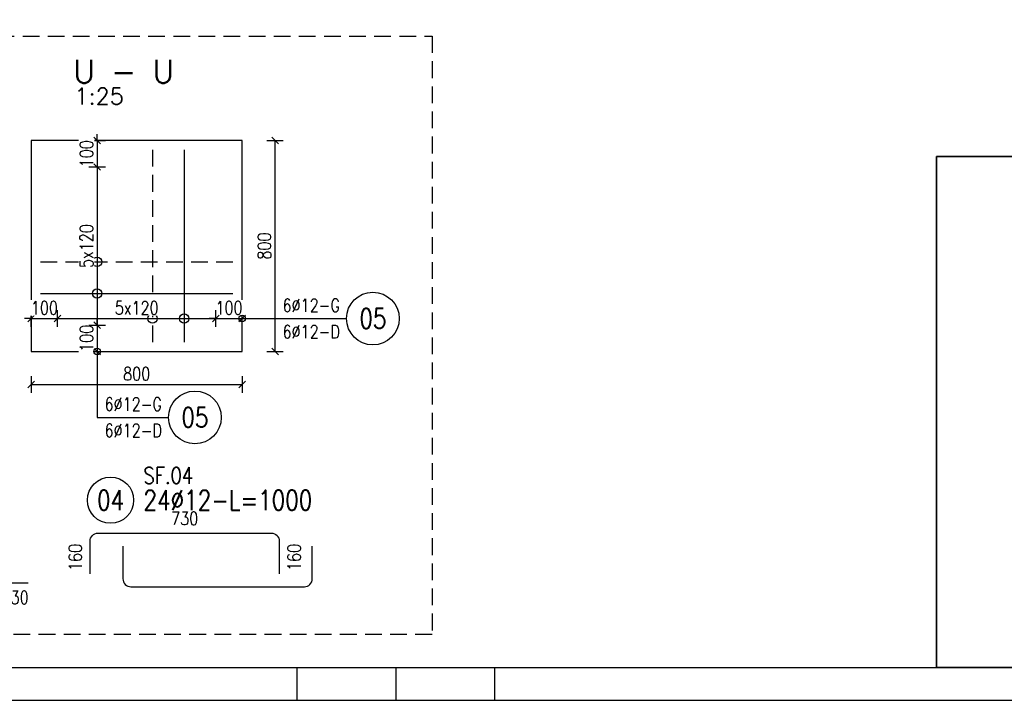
# Model space of a CAD drawing. Header units: millimetres. Extents: x -62590 to 46238, y 147773 to 522018.
# Tile 36 of 92: x 5435 to 9170, y 242643 to 245225. Entities that reach past the tile are written whole.
import ezdxf
from ezdxf.enums import TextEntityAlignment as Align

# ---------------------------------------------------------------- set-up
doc = ezdxf.new("R2010")
doc.units = ezdxf.units.MM
doc.linetypes.add('HIDDEN', pattern=[9.525, 6.35, -3.175])
for name, color, linetype in [('!PB_Ramka', 7, 'Continuous'), ('e-cad_cienkie', 1, 'Continuous'), ('e-cad_kontur', 2, 'Continuous'), ('e-cad_opisy', 7, 'Continuous'), ('e-cad_prety_widok', 3, 'Continuous'), ('e-cad_ukryte', 1, 'HIDDEN'), ('e-cad_wymiary', 1, 'Continuous')]:
    doc.layers.add(name, color=color, linetype=linetype)
doc.layers.add('e-cad_rzutnie', color=61, linetype='Continuous', plot=False)
doc.styles.add('e-cad_1', font='simplex.shx', dxfattribs={"width": 0.8})
doc.styles.add('Simplex.shx', font='simplex.shx', dxfattribs={"height": 2})
doc.dimstyles.new('e-cad_1_25_[mm]', dxfattribs={"dimscale": 25, "dimtxt": 2, "dimasz": 1, "dimexe": 1.25, "dimexo": 0.625, "dimtad": 1, "dimdec": 0, "dimrnd": 1, "dimzin": 1, "dimtxsty": 'e-cad_1', "dimblk": 'OBLIQUE', "dimcen": 2.5, "dimclrd": 8, "dimclre": 8, "dimclrt": 1, "dimadec": 0, "dimazin": 0, "dimtfac": 1, "dimtix": 1, "dimtmove": 1, "dimatfit": 3, "dimfxl": 1.25, "dimfxlon": 1, "dimtfill": 1, "dimarcsym": 0})

# ---------------------------------------------------------------- blocks, each defined once
blk = doc.blocks.new('_Oblique')
at = {"color": 0, "linetype": 'ByBlock', "lineweight": -2}
blk.add_line((-0.5, -0.5), (0.5, 0.5), dxfattribs=at)
blk = doc.blocks.new('*D139')
at = {"layer": 'Defpoints', "color": 0, "ltscale": 40}
for p in [(5579.2, 244090.9), (5479.2, 243965.9), (5579.2, 243965.9)]:
    blk.add_point(p, dxfattribs=at)
at = {"layer": 'e-cad_wymiary', "color": 8, "lineweight": -2, "ltscale": 10}
for p, q in [((5479.2, 244059.6), (5479.2, 244122.1)), ((5579.2, 244059.6), (5579.2, 244122.1)), ((5479.2, 244090.9), (5454.2, 244090.9)), ((5479.2, 244090.9), (5579.2, 244090.9)), ((5579.2, 244090.9), (5604.2, 244090.9))]:
    blk.add_line(p, q, dxfattribs=at)
at = {"layer": 'e-cad_wymiary', "color": 8, "lineweight": -2, "ltscale": 40, "xscale": 25, "yscale": 25, "zscale": 25}
blk.add_blockref('_Oblique', (5479.2, 244090.9), dxfattribs=at)
at = {"layer": 'e-cad_wymiary', "color": 8, "lineweight": -2, "ltscale": 40, "xscale": 25, "yscale": 25, "zscale": 25, "rotation": 180}
blk.add_blockref('_Oblique', (5579.2, 244090.9), dxfattribs=at)
at = {"layer": 'e-cad_wymiary', "color": 1, "ltscale": 40, "insert": (5529.2, 244131.5), "char_height": 50, "attachment_point": 5, "style": 'e-cad_1', "bg_fill": 3, "box_fill_scale": 1.1, "bg_fill_color": 257, "bg_fill_transparency": 0}
blk.add_mtext('100', dxfattribs=at)
blk = doc.blocks.new('*D140')
at = {"layer": 'Defpoints', "color": 0, "ltscale": 40}
for p in [(6279.2, 244090.9), (6179.2, 243965.9), (6279.2, 243965.9)]:
    blk.add_point(p, dxfattribs=at)
at = {"layer": 'e-cad_wymiary', "color": 8, "lineweight": -2, "ltscale": 10}
for p, q in [((6179.2, 244059.6), (6179.2, 244122.1)), ((6279.2, 244059.6), (6279.2, 244122.1)), ((6179.2, 244090.9), (6154.2, 244090.9)), ((6179.2, 244090.9), (6279.2, 244090.9)), ((6279.2, 244090.9), (6304.2, 244090.9))]:
    blk.add_line(p, q, dxfattribs=at)
at = {"layer": 'e-cad_wymiary', "color": 8, "lineweight": -2, "ltscale": 40, "xscale": 25, "yscale": 25, "zscale": 25}
blk.add_blockref('_Oblique', (6179.2, 244090.9), dxfattribs=at)
at = {"layer": 'e-cad_wymiary', "color": 8, "lineweight": -2, "ltscale": 40, "xscale": 25, "yscale": 25, "zscale": 25, "rotation": 180}
blk.add_blockref('_Oblique', (6279.2, 244090.9), dxfattribs=at)
at = {"layer": 'e-cad_wymiary', "color": 1, "ltscale": 40, "insert": (6229.2, 244131.5), "char_height": 50, "attachment_point": 5, "style": 'e-cad_1', "bg_fill": 3, "box_fill_scale": 1.1, "bg_fill_color": 257, "bg_fill_transparency": 0}
blk.add_mtext('100', dxfattribs=at)
blk = doc.blocks.new('*D141')
at = {"layer": 'Defpoints', "color": 0, "ltscale": 40}
for p in [(5479.2, 244765.9), (5479.2, 244665.9), (5729.2, 244665.9)]:
    blk.add_point(p, dxfattribs=at)
at = {"layer": 'e-cad_wymiary', "color": 8, "lineweight": -2, "ltscale": 10}
for p, q in [((5729.2, 244765.9), (5729.2, 244790.9)), ((5697.9, 244765.9), (5760.4, 244765.9)), ((5729.2, 244765.9), (5729.2, 244665.9)), ((5697.9, 244665.9), (5760.4, 244665.9)), ((5729.2, 244665.9), (5729.2, 244640.9))]:
    blk.add_line(p, q, dxfattribs=at)
at = {"layer": 'e-cad_wymiary', "color": 8, "lineweight": -2, "ltscale": 40, "xscale": 25, "yscale": 25, "zscale": 25}
for p, rotation in [((5729.2, 244765.9), 270), ((5729.2, 244665.9), 90)]:
    blk.add_blockref('_Oblique', p, dxfattribs=dict(at, rotation=rotation))
at = {"layer": 'e-cad_wymiary', "color": 1, "ltscale": 40, "insert": (5688.6, 244715.9), "char_height": 50, "attachment_point": 5, "rotation": 90, "style": 'e-cad_1', "bg_fill": 3, "box_fill_scale": 1.1, "bg_fill_color": 257, "bg_fill_transparency": 0}
blk.add_mtext('100', dxfattribs=at)
blk = doc.blocks.new('*D142')
at = {"layer": 'Defpoints', "color": 0, "ltscale": 40}
for p in [(5479.2, 244065.9), (5479.2, 243965.9), (5729.2, 243965.9)]:
    blk.add_point(p, dxfattribs=at)
at = {"layer": 'e-cad_wymiary', "color": 8, "lineweight": -2, "ltscale": 10}
for p, q in [((5697.9, 244065.9), (5760.4, 244065.9)), ((5729.2, 244065.9), (5729.2, 244090.9)), ((5729.2, 244065.9), (5729.2, 243965.9)), ((5697.9, 243965.9), (5760.4, 243965.9)), ((5729.2, 243965.9), (5729.2, 243940.9))]:
    blk.add_line(p, q, dxfattribs=at)
at = {"layer": 'e-cad_wymiary', "color": 8, "lineweight": -2, "ltscale": 40, "xscale": 25, "yscale": 25, "zscale": 25}
for p, rotation in [((5729.2, 244065.9), 270), ((5729.2, 243965.9), 90)]:
    blk.add_blockref('_Oblique', p, dxfattribs=dict(at, rotation=rotation))
at = {"layer": 'e-cad_wymiary', "color": 1, "ltscale": 40, "insert": (5688.6, 244015.9), "char_height": 50, "attachment_point": 5, "rotation": 90, "style": 'e-cad_1', "bg_fill": 3, "box_fill_scale": 1.1, "bg_fill_color": 257, "bg_fill_transparency": 0}
blk.add_mtext('100', dxfattribs=at)
blk = doc.blocks.new('*D143')
at = {"layer": 'Defpoints', "color": 0, "ltscale": 40}
for p in [(6179.2, 244090.9), (5579.2, 243965.9), (6179.2, 243965.9)]:
    blk.add_point(p, dxfattribs=at)
at = {"layer": 'e-cad_wymiary', "color": 8, "lineweight": -2, "ltscale": 10}
for p, q in [((5579.2, 244059.6), (5579.2, 244122.1)), ((6179.2, 244059.6), (6179.2, 244122.1)), ((5579.2, 244090.9), (6179.2, 244090.9))]:
    blk.add_line(p, q, dxfattribs=at)
at = {"layer": 'e-cad_wymiary', "color": 8, "lineweight": -2, "ltscale": 40, "xscale": 25, "yscale": 25, "zscale": 25, "rotation": 180}
blk.add_blockref('_Oblique', (5579.2, 244090.9), dxfattribs=at)
at = {"layer": 'e-cad_wymiary', "color": 8, "lineweight": -2, "ltscale": 40, "xscale": 25, "yscale": 25, "zscale": 25}
blk.add_blockref('_Oblique', (6179.2, 244090.9), dxfattribs=at)
at = {"layer": 'e-cad_wymiary', "color": 1, "ltscale": 40, "insert": (5879.2, 244131.5), "char_height": 50, "attachment_point": 5, "style": 'e-cad_1', "bg_fill": 3, "box_fill_scale": 1.1, "bg_fill_color": 257, "bg_fill_transparency": 0}
blk.add_mtext('5x120', dxfattribs=at)
blk = doc.blocks.new('*D144')
at = {"layer": 'Defpoints', "color": 0, "ltscale": 40}
for p in [(5479.2, 244665.9), (5479.2, 244065.9), (5729.2, 244065.9)]:
    blk.add_point(p, dxfattribs=at)
at = {"layer": 'e-cad_wymiary', "color": 8, "lineweight": -2, "ltscale": 10}
for p, q in [((5697.9, 244665.9), (5760.4, 244665.9)), ((5729.2, 244665.9), (5729.2, 244065.9)), ((5697.9, 244065.9), (5760.4, 244065.9))]:
    blk.add_line(p, q, dxfattribs=at)
at = {"layer": 'e-cad_wymiary', "color": 8, "lineweight": -2, "ltscale": 40, "xscale": 25, "yscale": 25, "zscale": 25}
for p, rotation in [((5729.2, 244665.9), 90), ((5729.2, 244065.9), 270)]:
    blk.add_blockref('_Oblique', p, dxfattribs=dict(at, rotation=rotation))
at = {"layer": 'e-cad_wymiary', "color": 1, "ltscale": 40, "insert": (5688.6, 244365.9), "char_height": 50, "attachment_point": 5, "rotation": 90, "style": 'e-cad_1', "bg_fill": 3, "box_fill_scale": 1.1, "bg_fill_color": 257, "bg_fill_transparency": 0}
blk.add_mtext('5x120', dxfattribs=at)
blk = doc.blocks.new('e-cad_ZelbetOpisNiezliczalny_1P')
at = {"layer": 'e-cad_cienkie'}
blk.add_circle((4, 0), 4, dxfattribs=at)
at = {"layer": 'e-cad_opisy', "ltscale": 0.04, "style": 'e-cad_1', "width": 0.8}
for tag, p in [('OPIS', (-1, 1)), ('UWAGI', (-1, -3))]:
    blk.add_attdef(tag, text='', height=2, dxfattribs=at).set_placement(p, align=Align.RIGHT)
blk.add_attdef('NR', text='', height=3, dxfattribs=at).set_placement((4, 0), align=Align.MIDDLE_CENTER)
blk = doc.blocks.new('e-cad_ZelbetOpis_7')
blk.add_circle((5, 5), 3.5)
at = {"layer": 'e-cad_opisy', "style": 'e-cad_1', "width": 0.8, "flags": 1}
for tag, p in [('SREDNICA', (25, 8)), ('DLUGOSC', (25, 7.5)), ('KOD', (30, 8)), ('HAK_1', (30, 7.5)), ('SZT', (25, 7)), ('GATUNEK_STALI', (25, 6.5)), ('KLASA_STALI', (25, 6)), ('A', (30, 6.5)), ('HAK_2', (30, 7)), ('B', (30, 6)), ('OPIS_2', (25, 5.5)), ('C', (30, 5.5)), ('D', (30, 5)), ('E', (30, 4.5)), ('F', (30, 4)), ('R', (30, 3.5)), ('HAK_1_DLUGOSC', (30, 3)), ('HAK_2_DLUGOSC', (30, 2.5)), ('KIERUNEK', (30, 2))]:
    blk.add_attdef(tag, p, '', height=0.3, dxfattribs=at)
at = {"layer": 'e-cad_opisy', "style": 'e-cad_1', "width": 0.8}
blk.add_attdef('NR', text='', height=3, dxfattribs=at).set_placement((5, 3.5), align=Align.CENTER)
for tag, p in [('OPIS_1', (10, 3.5)), ('UWAGI', (10, -6))]:
    blk.add_attdef(tag, p, '', height=3, dxfattribs=at)
at = {"layer": 'e-cad_rzutnie', "style": 'e-cad_1', "width": 0.8}
blk.add_attdef('POZYCJA', (10, 7.5), '', height=2.5, dxfattribs=at)
blk = doc.blocks.new('*U24')
at = {"layer": 'e-cad_opisy', "color": 8, "ltscale": 0.4}
for points in [[(0, 0), (600, 0), (600, 297), (25, 297), (25, 297), (0, 297), (0, 0)], [(210, 0), (210, 5)], [(225, 0), (225, 5)], [(240, 0), (240, 5)]]:
    blk.add_lwpolyline(points, dxfattribs=at)
at = {"layer": 'e-cad_opisy', "color": 3, "ltscale": 0.4}
blk.add_lwpolyline([(30, 5), (595, 5), (595, 292), (30, 292), (30, 5)], dxfattribs=at)
blk = doc.blocks.new('*D81')
at = {"layer": 'Defpoints', "color": 0, "ltscale": 40}
for p in [(5479.2, 243965.9), (6279.2, 243965.9), (6279.2, 243840.9)]:
    blk.add_point(p, dxfattribs=at)
at = {"layer": 'e-cad_wymiary', "color": 8, "lineweight": -2, "ltscale": 10}
for p, q in [((5479.2, 243872.1), (5479.2, 243809.6)), ((6279.2, 243872.1), (6279.2, 243809.6)), ((5479.2, 243840.9), (6279.2, 243840.9))]:
    blk.add_line(p, q, dxfattribs=at)
at = {"layer": 'e-cad_wymiary', "color": 8, "lineweight": -2, "ltscale": 40, "xscale": 25, "yscale": 25, "zscale": 25, "rotation": 180}
blk.add_blockref('_Oblique', (5479.2, 243840.9), dxfattribs=at)
at = {"layer": 'e-cad_wymiary', "color": 8, "lineweight": -2, "ltscale": 40, "xscale": 25, "yscale": 25, "zscale": 25}
blk.add_blockref('_Oblique', (6279.2, 243840.9), dxfattribs=at)
at = {"layer": 'e-cad_wymiary', "color": 1, "ltscale": 40, "insert": (5879.2, 243881.5), "char_height": 50, "attachment_point": 5, "style": 'e-cad_1', "bg_fill": 3, "box_fill_scale": 1.1, "bg_fill_color": 257, "bg_fill_transparency": 0}
blk.add_mtext('800', dxfattribs=at)
blk = doc.blocks.new('*D82')
at = {"layer": 'Defpoints', "color": 0, "ltscale": 40}
for p in [(6279.2, 244765.9), (6404.2, 244765.9), (6279.2, 243965.9)]:
    blk.add_point(p, dxfattribs=at)
at = {"layer": 'e-cad_wymiary', "color": 8, "lineweight": -2, "ltscale": 10}
for p, q in [((6372.9, 244765.9), (6435.4, 244765.9)), ((6404.2, 243965.9), (6404.2, 244765.9)), ((6372.9, 243965.9), (6435.4, 243965.9))]:
    blk.add_line(p, q, dxfattribs=at)
at = {"layer": 'e-cad_wymiary', "color": 8, "lineweight": -2, "ltscale": 40, "xscale": 25, "yscale": 25, "zscale": 25}
for p, rotation in [((6404.2, 244765.9), 90), ((6404.2, 243965.9), 270)]:
    blk.add_blockref('_Oblique', p, dxfattribs=dict(at, rotation=rotation))
at = {"layer": 'e-cad_wymiary', "color": 1, "ltscale": 40, "insert": (6363.6, 244365.9), "char_height": 50, "attachment_point": 5, "rotation": 90, "style": 'e-cad_1', "bg_fill": 3, "box_fill_scale": 1.1, "bg_fill_color": 257, "bg_fill_transparency": 0}
blk.add_mtext('800', dxfattribs=at)

msp = doc.modelspace()

# ---------------------------------------------------------------- linework, layer by layer
at = {"layer": 'e-cad_cienkie', "ltscale": 10}
for centre in [(5729.2, 244305.9), (5729.2, 244185.9), (5939.2, 244090.9), (6059.2, 244090.9)]:
    msp.add_circle(centre, 17.7, dxfattribs=at)
at = {"layer": 'e-cad_kontur', "linetype": 'Continuous', "ltscale": 0.25}
for p, q in [((6279.2, 244765.9), (5479.2, 244765.9)), ((5479.2, 244765.9), (5479.2, 243965.9)), ((6279.2, 243965.9), (6279.2, 244765.9)), ((5479.2, 243965.9), (6279.2, 243965.9))]:
    msp.add_line(p, q, dxfattribs=at)
at = {"layer": 'e-cad_kontur', "color": 3, "linetype": 'Continuous', "lineweight": 35}
for p, q in [((8913, 244705.5), (16113, 244705.5)), ((8913, 242767.6), (8913, 244705.5)), ((8913, 242767.6), (16113, 242767.6))]:
    msp.add_line(p, q, dxfattribs=at)
at = {"layer": 'e-cad_prety_widok', "linetype": 'HIDDEN', "ltscale": 10}
for points in [[(5939.2, 244730.9), (5939.2, 244000.9)], [(5514.2, 244305.9), (6244.2, 244305.9)]]:
    msp.add_lwpolyline(points, dxfattribs=at)
at = {"layer": 'e-cad_prety_widok', "ltscale": 10}
for points in [[(6059.2, 244730.9), (6059.2, 244000.9)], [(5514.2, 244185.9), (6244.2, 244185.9)]]:
    msp.add_lwpolyline(points, dxfattribs=at)
for points in [[(5468.1, 243087.6), (5368.1, 243087.6, -0.414214), (5343.1, 243112.6), (5343.1, 243797.6)], [(5702.2, 243122.7), (5702.2, 243246.7, -0.414214), (5732.2, 243276.7), (6390.2, 243276.7, -0.414214), (6420.2, 243246.7), (6420.2, 243122.7)]]:
    msp.add_lwpolyline(points, format="xyb", dxfattribs=at)
at = {"layer": 'e-cad_prety_widok', "color": 9, "ltscale": 10}
msp.add_lwpolyline([(5827.2, 243227.7), (5827.2, 243103.7, 0.414214), (5857.2, 243073.7), (6515.2, 243073.7, 0.414214), (6545.2, 243103.7), (6545.2, 243227.7)], format="xyb", dxfattribs=at)

# ---------------------------------------------------------------- block references
at = {"layer": 'e-cad_opisy', "ltscale": 10, "xscale": 25, "yscale": 25, "zscale": 25}
for name, p, values in [('e-cad_ZelbetOpisNiezliczalny_1P', (6675.1, 244090.9), {'OPIS': '6%%c12-G', 'UWAGI': '6%%c12-D', 'NR': '05'}), ('e-cad_ZelbetOpisNiezliczalny_1P', (6000.1, 243715.9), {'OPIS': '6%%c12-G', 'UWAGI': '6%%c12-D', 'NR': '05'}), ('e-cad_ZelbetOpis_7', (5655, 243276.7), {'OPIS_1': '24%%c12-L=1000', 'NR': '04', 'POZYCJA': 'SF.04'})]:
    msp.add_blockref(name, p, dxfattribs=at).add_auto_attribs(values)

# ---------------------------------------------------------------- texts
at = {"color": 84, "style": 'Simplex.shx'}
for s, height, p in [('U - U', 87.5, (5638.8, 244984.4)), ('1:25', 62.5, (5642.9, 244903.2))]:
    msp.add_text(s, height=height, dxfattribs=at).set_placement(p)
at = {"layer": 'e-cad_opisy', "ltscale": 10, "style": 'e-cad_1', "width": 0.8}
for s, p in [('730', (6061.2, 243332.7)), ('130', (5418.1, 243032.6))]:
    msp.add_text(s, height=50, dxfattribs=at).set_placement(p, align=Align.MIDDLE_CENTER)
for p in [(5646.2, 243184.7), (6476.2, 243184.7)]:
    msp.add_text('160', height=50, rotation=90, dxfattribs=at).set_placement(p, align=Align.MIDDLE_CENTER)

# ---------------------------------------------------------------- next in the draw order: dimensions: what is measured, and where the dimension line sits
at = {"layer": 'e-cad_wymiary', "ltscale": 10}
dim = msp.add_linear_dim(base=(5729.2, 244665.9), p1=(5479.2, 244765.9), p2=(5479.2, 244665.9), angle=270, dimstyle='e-cad_1_25_[mm]', dxfattribs=at)
dim.commit()
dim.dimension.update_dxf_attribs({"geometry": '*D141', "text_midpoint": (5688.6, 244715.9)})
for base, p1, p2, picture, middle in [((5579.2, 244090.9), (5479.2, 243965.9), (5579.2, 243965.9), '*D139', (5529.2, 244131.5)), ((6279.2, 244090.9), (6179.2, 243965.9), (6279.2, 243965.9), '*D140', (6229.2, 244131.5))]:
    dim = msp.add_linear_dim(base=base, p1=p1, p2=p2, dimstyle='e-cad_1_25_[mm]', dxfattribs=at)
    dim.commit()
    dim.dimension.update_dxf_attribs({"geometry": picture, "text_midpoint": middle})

# ---------------------------------------------------------------- next in the draw order: dimensions: what is measured, and where the dimension line sits
dim = msp.add_linear_dim(base=(5729.2, 243965.9), p1=(5479.2, 244065.9), p2=(5479.2, 243965.9), angle=270, dimstyle='e-cad_1_25_[mm]', dxfattribs=at)
dim.commit()
dim.dimension.update_dxf_attribs({"geometry": '*D142', "text_midpoint": (5688.6, 244015.9)})

# ---------------------------------------------------------------- next in the draw order: leaders
at = {"layer": 'e-cad_cienkie', "ltscale": 10}
msp.add_leader([(6279.2, 244090.9), (6404.2, 244090.9), (6675.1, 244090.9)], dimstyle='e-cad_1_25_[mm]', override={"dimldrblk": 'DotBlank'}, dxfattribs=at)

# ---------------------------------------------------------------- next in the draw order: dimensions: what is measured, and where the dimension line sits
at = {"layer": 'e-cad_wymiary', "ltscale": 10}
dim = msp.add_linear_dim(base=(6179.2, 244090.9), p1=(5579.2, 243965.9), p2=(6179.2, 243965.9), text='5x120', dimstyle='e-cad_1_25_[mm]', override={"dimtxsty": 'e-cad_1'}, dxfattribs=at)
dim.commit()
dim.dimension.update_dxf_attribs({"geometry": '*D143', "text_midpoint": (5879.2, 244131.5)})

# ---------------------------------------------------------------- next in the draw order: dimensions: what is measured, and where the dimension line sits
dim = msp.add_linear_dim(base=(5729.2, 244065.9), p1=(5479.2, 244665.9), p2=(5479.2, 244065.9), angle=270, text='5x120', dimstyle='e-cad_1_25_[mm]', override={"dimtxsty": 'e-cad_1'}, dxfattribs=at)
dim.commit()
dim.dimension.update_dxf_attribs({"geometry": '*D144', "text_midpoint": (5688.6, 244365.9)})

# ---------------------------------------------------------------- next in the draw order: leaders
at = {"layer": 'e-cad_cienkie', "ltscale": 10}
msp.add_leader([(5729.2, 243965.9), (5729.2, 243715.9), (6000.1, 243715.9)], dimstyle='e-cad_1_25_[mm]', override={"dimldrblk": 'DotBlank'}, dxfattribs=at)

# ---------------------------------------------------------------- next in the draw order: linework, layer by layer
at = {"layer": 'e-cad_ukryte', "ltscale": 10}
msp.add_lwpolyline([(2113, 245162.1), (6999.4, 245162.1), (6999.4, 242892.6), (2113, 242892.6)], close=True, dxfattribs=at)

# ---------------------------------------------------------------- next in the draw order: block references
at = {"layer": '!PB_Ramka', "xscale": 25, "yscale": 25, "zscale": 25}
msp.add_blockref('*U24', (1238, 242642.6), dxfattribs=at)

# ---------------------------------------------------------------- next in the draw order: dimensions: what is measured, and where the dimension line sits
at = {"layer": 'e-cad_wymiary', "ltscale": 10}
dim = msp.add_linear_dim(base=(6279.2, 243840.9), p1=(5479.2, 243965.9), p2=(6279.2, 243965.9), dimstyle='e-cad_1_25_[mm]', dxfattribs=at)
dim.commit()
dim.dimension.update_dxf_attribs({"geometry": '*D81', "text_midpoint": (5879.2, 243881.5)})

# ---------------------------------------------------------------- next in the draw order: dimensions: what is measured, and where the dimension line sits
dim = msp.add_linear_dim(base=(6404.2, 244765.9), p1=(6279.2, 243965.9), p2=(6279.2, 244765.9), angle=90, dimstyle='e-cad_1_25_[mm]', dxfattribs=at)
dim.commit()
dim.dimension.update_dxf_attribs({"geometry": '*D82', "text_midpoint": (6363.6, 244365.9)})

doc.saveas('drawing.dxf')
